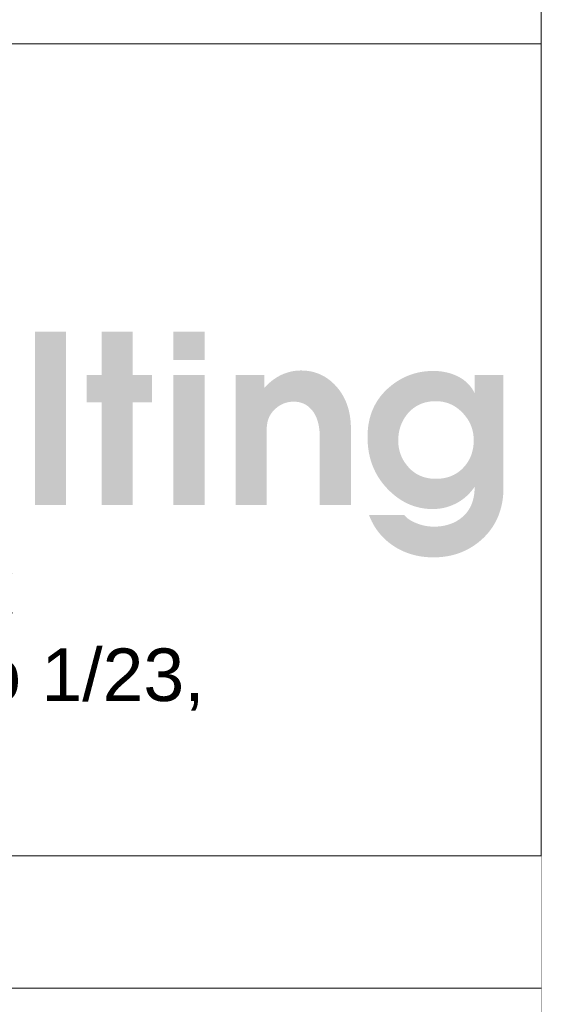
# Model space of a CAD drawing. Header units: millimetres. Extents: x 8949 to 48457, y -1077 to 15217.
# Tile 55 of 63: x 34575 to 34655, y 9226 to 9376. Entities that reach past the tile are written whole.
import ezdxf

# ---------------------------------------------------------------- set-up
doc = ezdxf.new("R2010")
doc.units = ezdxf.units.MM
for name, color, linetype, lineweight in [('0A_OCIEPLENIE', 30, 'Continuous', 9), ('0A_TABELKA', 7, 'Continuous', 0), ('0Z_OPISY', 7, 'Continuous', 9)]:
    doc.layers.add(name, color=color, linetype=linetype, lineweight=lineweight)
doc.styles.add('Arial', font='arial.ttf')

# ---------------------------------------------------------------- blocks, each defined once
blk = doc.blocks.new('G$C46E6ED60')
at = {"true_color": 0x142354}
for points in [[(822.7, 88.67), (840.32, 88.67), (840.32, -9.36), (822.7, -9.36)], [(860.33, 64.16), (860.33, 88.67), (877.95, 88.67), (877.95, 64.16), (888.81, 64.16), (888.81, 48.66), (877.95, 48.66), (877.95, -9.36), (860.33, -9.36), (860.33, 48.66), (851.84, 48.66), (851.84, 64.16)], [(936.1, 64.16), (952.39, 64.16), (952.39, 56.88), (952.76, 57.28), (953.13, 57.68), (953.5, 58.06), (953.88, 58.44), (954.25, 58.81), (954.64, 59.17), (955.02, 59.53), (955.41, 59.87), (955.8, 60.21), (956.2, 60.53), (956.59, 60.85), (957, 61.16), (957.4, 61.47), (957.81, 61.76), (958.22, 62.04), (958.63, 62.32), (959.05, 62.59), (959.47, 62.85), (959.89, 63.1), (960.32, 63.34), (960.75, 63.58), (961.19, 63.8), (961.62, 64.02), (962.06, 64.23), (962.5, 64.43), (962.95, 64.62), (963.39, 64.8), (963.84, 64.98), (964.29, 65.14), (964.73, 65.3), (965.18, 65.45), (965.64, 65.59), (966.09, 65.72), (966.54, 65.85), (967, 65.96), (967.46, 66.07), (967.92, 66.17), (968.38, 66.25), (968.84, 66.33), (969.3, 66.41), (969.77, 66.47), (970.23, 66.53), (970.7, 66.57), (971.17, 66.61), (971.64, 66.64), (972.11, 66.66), (972.58, 66.67), (973.06, 66.68), (974.02, 66.66), (974.98, 66.62), (975.91, 66.54), (976.84, 66.44), (977.75, 66.3), (978.65, 66.14), (979.54, 65.95), (980.41, 65.72), (981.28, 65.47), (982.12, 65.18), (982.96, 64.87), (983.78, 64.52), (984.59, 64.15), (985.39, 63.75), (986.18, 63.31), (986.95, 62.85), (987.71, 62.36), (988.45, 61.83), (989.19, 61.28), (989.91, 60.7), (990.61, 60.08), (991.31, 59.44), (991.99, 58.77), (992.66, 58.06), (993.36, 57.28), (994.04, 56.48), (994.68, 55.66), (995.29, 54.82), (995.87, 53.95), (996.43, 53.07), (996.95, 52.17), (997.44, 51.25), (997.9, 50.31), (998.34, 49.35), (998.74, 48.37), (999.11, 47.37), (999.46, 46.35), (999.77, 45.31), (1000.06, 44.25), (1000.31, 43.17), (1000.53, 42.07), (1000.73, 40.95), (1000.89, 39.82), (1001.03, 38.66), (1001.13, 37.48), (1001.21, 36.28), (1001.25, 35.06), (1001.27, 33.83), (1001.27, -9.36), (983.65, -9.36), (983.65, 29.19), (983.64, 30.01), (983.61, 30.82), (983.58, 31.6), (983.52, 32.38), (983.45, 33.13), (983.36, 33.87), (983.26, 34.59), (983.15, 35.3), (983.01, 35.99), (982.86, 36.67), (982.7, 37.32), (982.52, 37.97), (982.33, 38.59), (982.12, 39.2), (981.89, 39.8), (981.65, 40.38), (981.39, 40.94), (981.12, 41.48), (980.83, 42.01), (980.52, 42.53), (980.2, 43.03), (979.87, 43.51), (979.52, 43.97), (979.15, 44.42), (978.82, 44.8), (978.47, 45.16), (978.12, 45.51), (977.76, 45.84), (977.4, 46.15), (977.02, 46.45), (976.64, 46.73), (976.25, 47), (975.85, 47.25), (975.45, 47.48), (975.03, 47.7), (974.61, 47.9), (974.18, 48.08), (973.75, 48.25), (973.3, 48.41), (972.85, 48.54), (972.39, 48.66), (971.92, 48.77), (971.45, 48.86), (970.96, 48.93), (970.47, 48.99), (969.97, 49.03), (969.46, 49.05), (968.95, 49.06), (968.44, 49.05), (967.94, 49.03), (967.45, 48.99), (966.96, 48.94), (966.48, 48.87), (966, 48.79), (965.53, 48.69), (965.06, 48.58), (964.59, 48.45), (964.14, 48.31), (963.68, 48.15), (963.24, 47.98), (962.79, 47.8), (962.36, 47.59), (961.93, 47.38), (961.5, 47.15), (961.08, 46.9), (960.66, 46.64), (960.25, 46.36), (959.85, 46.07), (959.45, 45.76), (959.06, 45.44), (958.67, 45.11), (958.28, 44.75), (957.91, 44.39), (957.55, 44.02), (957.21, 43.64), (956.89, 43.25), (956.58, 42.85), (956.28, 42.44), (956.01, 42.02), (955.74, 41.6), (955.5, 41.16), (955.27, 40.72), (955.05, 40.27), (954.86, 39.8), (954.67, 39.33), (954.51, 38.85), (954.35, 38.37), (954.22, 37.87), (954.1, 37.36), (954, 36.85), (953.91, 36.32), (953.84, 35.79), (953.78, 35.25), (953.74, 34.7), (953.72, 34.14), (953.71, 33.57), (953.71, -9.36), (936.1, -9.36)]]:
    blk.add_hatch(color=179, dxfattribs=at).paths.add_polyline_path(points)
h = blk.add_hatch(color=179, dxfattribs=at)
h.paths.add_polyline_path([(900.99, 64.16), (918.61, 64.16), (918.61, -9.36), (900.99, -9.36)])
h.paths.add_polyline_path([(900.99, 88.67), (918.61, 88.67), (918.61, 72.64), (900.99, 72.64)])
h = blk.add_hatch(color=179, dxfattribs=at)
h.paths.add_polyline_path([(1049.22, 5.48), (1050.06, 5.49), (1050.87, 5.53), (1051.68, 5.59), (1052.47, 5.67), (1053.24, 5.77), (1054, 5.9), (1054.75, 6.06), (1055.48, 6.23), (1056.2, 6.43), (1056.9, 6.66), (1057.59, 6.9), (1058.26, 7.17), (1058.92, 7.47), (1059.57, 7.79), (1060.2, 8.13), (1060.82, 8.49), (1061.42, 8.88), (1062.01, 9.29), (1062.59, 9.73), (1063.15, 10.18), (1063.7, 10.67), (1064.23, 11.17), (1064.74, 11.7), (1065.25, 12.25), (1065.69, 12.77), (1066.12, 13.29), (1066.52, 13.83), (1066.91, 14.37), (1067.28, 14.92), (1067.62, 15.48), (1067.95, 16.06), (1068.27, 16.64), (1068.56, 17.23), (1068.83, 17.83), (1069.09, 18.44), (1069.32, 19.06), (1069.54, 19.69), (1069.74, 20.33), (1069.91, 20.98), (1070.07, 21.64), (1070.22, 22.31), (1070.34, 22.99), (1070.44, 23.68), (1070.53, 24.38), (1070.59, 25.08), (1070.64, 25.8), (1070.67, 26.53), (1070.68, 27.26), (1070.67, 28), (1070.63, 28.73), (1070.58, 29.46), (1070.5, 30.17), (1070.4, 30.88), (1070.28, 31.58), (1070.14, 32.26), (1069.98, 32.95), (1069.79, 33.62), (1069.59, 34.29), (1069.36, 34.94), (1069.11, 35.59), (1068.83, 36.23), (1068.54, 36.87), (1068.22, 37.49), (1067.88, 38.11), (1067.52, 38.72), (1067.14, 39.32), (1066.74, 39.91), (1066.31, 40.49), (1065.87, 41.07), (1065.4, 41.64), (1064.91, 42.2), (1064.39, 42.75), (1063.86, 43.28), (1063.33, 43.8), (1062.78, 44.29), (1062.22, 44.76), (1061.66, 45.2), (1061.08, 45.63), (1060.5, 46.03), (1059.91, 46.4), (1059.31, 46.76), (1058.7, 47.09), (1058.08, 47.4), (1057.45, 47.68), (1056.82, 47.95), (1056.17, 48.19), (1055.52, 48.4), (1054.85, 48.6), (1054.18, 48.77), (1053.5, 48.92), (1052.81, 49.04), (1052.11, 49.15), (1051.4, 49.22), (1050.69, 49.28), (1049.96, 49.32), (1049.22, 49.33), (1048.41, 49.32), (1047.62, 49.28), (1046.83, 49.22), (1046.06, 49.14), (1045.3, 49.03), (1044.56, 48.9), (1043.83, 48.74), (1043.11, 48.56), (1042.41, 48.36), (1041.72, 48.13), (1041.04, 47.88), (1040.38, 47.6), (1039.73, 47.3), (1039.09, 46.98), (1038.47, 46.63), (1037.86, 46.26), (1037.26, 45.86), (1036.68, 45.44), (1036.11, 45), (1035.55, 44.53), (1035.01, 44.04), (1034.48, 43.52), (1033.97, 42.98), (1033.46, 42.42), (1033.02, 41.88), (1032.59, 41.33), (1032.19, 40.78), (1031.8, 40.22), (1031.43, 39.64), (1031.08, 39.06), (1030.75, 38.47), (1030.44, 37.87), (1030.15, 37.26), (1029.87, 36.64), (1029.62, 36.01), (1029.38, 35.37), (1029.17, 34.73), (1028.97, 34.07), (1028.79, 33.41), (1028.63, 32.73), (1028.49, 32.05), (1028.36, 31.35), (1028.26, 30.65), (1028.18, 29.94), (1028.11, 29.22), (1028.06, 28.49), (1028.04, 27.75), (1028.03, 27), (1028.04, 26.29), (1028.07, 25.58), (1028.12, 24.88), (1028.19, 24.18), (1028.28, 23.5), (1028.39, 22.82), (1028.53, 22.15), (1028.68, 21.49), (1028.85, 20.83), (1029.05, 20.18), (1029.26, 19.54), (1029.5, 18.91), (1029.75, 18.29), (1030.03, 17.67), (1030.33, 17.06), (1030.64, 16.46), (1030.98, 15.87), (1031.34, 15.28), (1031.72, 14.7), (1032.12, 14.13), (1032.54, 13.57), (1032.98, 13.01), (1033.44, 12.46), (1033.92, 11.92), (1034.41, 11.4), (1034.92, 10.89), (1035.44, 10.41), (1035.98, 9.95), (1036.52, 9.52), (1037.08, 9.1), (1037.65, 8.71), (1038.24, 8.34), (1038.83, 8), (1039.44, 7.67), (1040.06, 7.37), (1040.69, 7.09), (1041.33, 6.83), (1041.99, 6.6), (1042.66, 6.39), (1043.34, 6.2), (1044.03, 6.03), (1044.74, 5.88), (1045.46, 5.76), (1046.18, 5.66), (1046.93, 5.58), (1047.68, 5.53), (1048.45, 5.49)], is_closed=False)
h.paths.add_polyline_path([(1010.67, 29.12), (1010.69, 30.57), (1010.75, 32), (1010.86, 33.4), (1011.01, 34.77), (1011.2, 36.12), (1011.43, 37.45), (1011.7, 38.75), (1012.02, 40.02), (1012.38, 41.28), (1012.78, 42.5), (1013.23, 43.71), (1013.72, 44.89), (1014.25, 46.04), (1014.82, 47.17), (1015.43, 48.28), (1016.09, 49.36), (1016.79, 50.41), (1017.53, 51.44), (1018.31, 52.45), (1019.13, 53.44), (1020, 54.39), (1020.91, 55.33), (1021.86, 56.24), (1022.86, 57.12), (1023.76, 57.88), (1024.67, 58.61), (1025.6, 59.3), (1026.53, 59.96), (1027.48, 60.59), (1028.44, 61.19), (1029.41, 61.75), (1030.4, 62.29), (1031.39, 62.79), (1032.4, 63.25), (1033.42, 63.69), (1034.45, 64.09), (1035.49, 64.46), (1036.55, 64.8), (1037.62, 65.11), (1038.7, 65.38), (1039.79, 65.63), (1040.89, 65.84), (1042.01, 66.01), (1043.13, 66.16), (1044.27, 66.27), (1045.43, 66.35), (1046.59, 66.4), (1047.77, 66.42), (1048.43, 66.41), (1049.08, 66.39), (1049.73, 66.37), (1050.37, 66.33), (1051.01, 66.28), (1051.64, 66.21), (1052.26, 66.14), (1052.88, 66.06), (1053.49, 65.96), (1054.1, 65.85), (1054.7, 65.73), (1055.3, 65.6), (1055.89, 65.46), (1056.48, 65.31), (1057.05, 65.15), (1057.63, 64.97), (1058.19, 64.79), (1058.76, 64.59), (1059.31, 64.38), (1059.86, 64.16), (1060.41, 63.93), (1060.94, 63.69), (1061.48, 63.43), (1062, 63.17), (1062.52, 62.89), (1063.03, 62.61), (1063.52, 62.31), (1064.01, 62.01), (1064.48, 61.69), (1064.94, 61.37), (1065.39, 61.03), (1065.82, 60.69), (1066.25, 60.33), (1066.66, 59.97), (1067.06, 59.6), (1067.45, 59.21), (1067.83, 58.82), (1068.19, 58.41), (1068.55, 58), (1068.89, 57.58), (1069.22, 57.14), (1069.54, 56.7), (1069.85, 56.25), (1070.14, 55.78), (1070.43, 55.31), (1070.7, 54.83), (1070.96, 54.33), (1071.21, 53.83), (1071.21, 64.16), (1087.5, 64.16), (1087.5, 0.72), (1087.48, -0.81), (1087.42, -2.3), (1087.31, -3.78), (1087.16, -5.22), (1086.97, -6.64), (1086.73, -8.04), (1086.46, -9.41), (1086.14, -10.75), (1085.77, -12.07), (1085.37, -13.37), (1084.92, -14.64), (1084.43, -15.88), (1083.89, -17.1), (1083.31, -18.29), (1082.69, -19.46), (1082.03, -20.6), (1081.32, -21.72), (1080.57, -22.81), (1079.78, -23.87), (1078.95, -24.92), (1078.07, -25.93), (1077.15, -26.92), (1076.19, -27.89), (1075.18, -28.83), (1074.23, -29.65), (1073.27, -30.44), (1072.29, -31.19), (1071.3, -31.9), (1070.28, -32.59), (1069.25, -33.23), (1068.21, -33.84), (1067.15, -34.42), (1066.07, -34.96), (1064.97, -35.47), (1063.86, -35.94), (1062.73, -36.38), (1061.59, -36.78), (1060.42, -37.15), (1059.25, -37.48), (1058.05, -37.78), (1056.84, -38.04), (1055.61, -38.27), (1054.37, -38.46), (1053.11, -38.62), (1051.83, -38.74), (1050.54, -38.83), (1049.23, -38.88), (1047.9, -38.9), (1046.89, -38.89), (1045.88, -38.86), (1044.89, -38.81), (1043.91, -38.73), (1042.93, -38.64), (1041.97, -38.53), (1041.01, -38.39), (1040.06, -38.24), (1039.13, -38.06), (1038.2, -37.87), (1037.28, -37.65), (1036.37, -37.42), (1035.47, -37.16), (1034.58, -36.88), (1033.69, -36.58), (1032.82, -36.26), (1031.96, -35.92), (1031.1, -35.56), (1030.26, -35.18), (1029.42, -34.78), (1028.59, -34.36), (1027.78, -33.92), (1026.97, -33.46), (1026.17, -32.97), (1025.32, -32.42), (1024.49, -31.86), (1023.68, -31.28), (1022.89, -30.68), (1022.13, -30.06), (1021.38, -29.42), (1020.65, -28.77), (1019.95, -28.09), (1019.26, -27.4), (1018.6, -26.7), (1017.96, -25.97), (1017.33, -25.23), (1016.73, -24.47), (1016.15, -23.69), (1015.59, -22.89), (1015.05, -22.08), (1014.53, -21.25), (1014.03, -20.4), (1013.55, -19.53), (1013.09, -18.64), (1012.66, -17.74), (1012.24, -16.82), (1011.84, -15.88), (1011.47, -14.92), (1031.33, -14.92), (1031.51, -15.15), (1031.71, -15.37), (1031.91, -15.59), (1032.12, -15.81), (1032.33, -16.02), (1032.56, -16.24), (1032.8, -16.45), (1033.05, -16.65), (1033.3, -16.86), (1033.57, -17.06), (1033.85, -17.26), (1034.13, -17.45), (1034.43, -17.65), (1034.73, -17.84), (1035.04, -18.02), (1035.37, -18.21), (1035.7, -18.39), (1036.04, -18.57), (1036.39, -18.75), (1036.75, -18.92), (1037.12, -19.09), (1037.5, -19.26), (1037.89, -19.43), (1038.29, -19.59), (1038.69, -19.75), (1039.1, -19.91), (1039.5, -20.05), (1039.91, -20.19), (1040.31, -20.32), (1040.72, -20.45), (1041.13, -20.56), (1041.54, -20.68), (1041.95, -20.78), (1042.36, -20.88), (1042.77, -20.97), (1043.18, -21.05), (1043.59, -21.13), (1044, -21.2), (1044.41, -21.27), (1044.83, -21.32), (1045.24, -21.37), (1045.65, -21.42), (1046.07, -21.46), (1046.49, -21.49), (1046.9, -21.51), (1047.32, -21.53), (1047.74, -21.54), (1048.16, -21.54), (1048.94, -21.53), (1049.71, -21.5), (1050.46, -21.46), (1051.21, -21.4), (1051.94, -21.32), (1052.67, -21.23), (1053.38, -21.11), (1054.08, -20.98), (1054.77, -20.83), (1055.45, -20.67), (1056.11, -20.48), (1056.77, -20.28), (1057.42, -20.06), (1058.05, -19.83), (1058.67, -19.58), (1059.29, -19.31), (1059.89, -19.02), (1060.48, -18.71), (1061.06, -18.39), (1061.63, -18.05), (1062.18, -17.69), (1062.73, -17.32), (1063.27, -16.92), (1063.79, -16.51), (1064.4, -16.01), (1064.98, -15.48), (1065.53, -14.94), (1066.06, -14.37), (1066.56, -13.79), (1067.04, -13.19), (1067.49, -12.56), (1067.91, -11.92), (1068.31, -11.26), (1068.69, -10.58), (1069.03, -9.88), (1069.36, -9.16), (1069.65, -8.42), (1069.92, -7.67), (1070.17, -6.89), (1070.39, -6.09), (1070.58, -5.28), (1070.75, -4.44), (1070.89, -3.59), (1071, -2.71), (1071.09, -1.82), (1071.16, -0.91), (1071.2, 0.03), (1071.21, 0.98), (1070.84, 0.46), (1070.47, -0.05), (1070.09, -0.55), (1069.7, -1.03), (1069.31, -1.51), (1068.91, -1.97), (1068.51, -2.43), (1068.09, -2.87), (1067.68, -3.3), (1067.25, -3.72), (1066.82, -4.13), (1066.38, -4.53), (1065.94, -4.92), (1065.48, -5.29), (1065.03, -5.66), (1064.56, -6.02), (1064.09, -6.36), (1063.61, -6.69), (1063.13, -7.02), (1062.64, -7.33), (1062.14, -7.63), (1061.64, -7.92), (1061.13, -8.2), (1060.61, -8.47), (1060.09, -8.72), (1059.57, -8.97), (1059.05, -9.2), (1058.52, -9.43), (1057.99, -9.64), (1057.46, -9.84), (1056.92, -10.03), (1056.39, -10.21), (1055.85, -10.38), (1055.31, -10.54), (1054.76, -10.69), (1054.22, -10.82), (1053.67, -10.95), (1053.12, -11.06), (1052.57, -11.17), (1052.01, -11.26), (1051.46, -11.34), (1050.9, -11.41), (1050.34, -11.47), (1049.77, -11.52), (1049.21, -11.56), (1048.64, -11.59), (1048.07, -11.6), (1047.5, -11.61), (1046.31, -11.59), (1045.14, -11.53), (1043.97, -11.44), (1042.82, -11.3), (1041.68, -11.13), (1040.56, -10.92), (1039.44, -10.67), (1038.34, -10.39), (1037.25, -10.06), (1036.17, -9.7), (1035.11, -9.3), (1034.05, -8.86), (1033.01, -8.38), (1031.98, -7.86), (1030.96, -7.31), (1029.95, -6.72), (1028.96, -6.08), (1027.97, -5.41), (1027, -4.71), (1026.04, -3.96), (1025.1, -3.18), (1024.16, -2.35), (1023.24, -1.49), (1022.33, -0.59), (1021.38, 0.4), (1020.46, 1.42), (1019.59, 2.45), (1018.76, 3.51), (1017.97, 4.59), (1017.22, 5.69), (1016.52, 6.81), (1015.85, 7.96), (1015.22, 9.12), (1014.63, 10.31), (1014.09, 11.51), (1013.58, 12.74), (1013.12, 13.99), (1012.69, 15.26), (1012.31, 16.55), (1011.96, 17.86), (1011.66, 19.2), (1011.39, 20.55), (1011.17, 21.93), (1010.99, 23.32), (1010.85, 24.74), (1010.75, 26.18), (1010.69, 27.64)], is_closed=False)

msp = doc.modelspace()

# ---------------------------------------------------------------- linework, layer by layer
at = {"layer": '0A_TABELKA'}
msp.add_line((34333.17, 9371.86), (34654.92, 9371.86), dxfattribs=at)
msp.add_line((34333.17, 9371.86), (34654.92, 9371.86), dxfattribs=at)
msp.add_line((34333.17, 9371.86), (34654.92, 9371.86), dxfattribs=at)
at = {"layer": '0Z_OPISY'}
msp.add_lwpolyline([(26145.77, 10049.02), (34654.92, 10049.02), (34654.92, 8599.81), (26145.77, 8599.81)], close=True, dxfattribs=at)

# ---------------------------------------------------------------- block references
at = {"layer": '0A_OCIEPLENIE', "xscale": 0.2695, "yscale": 0.2695, "zscale": 0.2695}
msp.add_blockref('G$C46E6ED60', (34356.08, 9304.14), dxfattribs=at)

# ---------------------------------------------------------------- texts
at = {"layer": '0A_TABELKA', "insert": (34204.02, 9293.12), "char_height": 8, "width": 580.6161, "attachment_point": 1, "style": 'Arial'}
msp.add_mtext('\\pxqc;Najda Consulting sp. z o.o. sp. k\\PCukrowa Office, ul. E. Kwiatkowskiego 1/23,  \\P71-004 Szczecin', dxfattribs=at)

# ---------------------------------------------------------------- next in the draw order: wipeouts: each hides what was drawn before it
msp.add_wipeout([(34333.17, 8599.81), (34333.17, 9248.2), (34654.92, 9248.2), (34654.92, 8599.81)]).dxf.layer = '0A_TABELKA'

# ---------------------------------------------------------------- next in the draw order: linework, layer by layer
at = {"layer": '0A_TABELKA'}
for p, q in [((34333.17, 9248.2), (34654.92, 9248.2)), ((34333.17, 9248.2), (34654.92, 9248.2)), ((34333.17, 9248.2), (34654.92, 9248.2)), ((34333.17, 9248.2), (34654.92, 9248.2)), ((34333.17, 9248.2), (34654.92, 9248.2)), ((34333.17, 9248.2), (34654.92, 9248.2)), ((34333.17, 9228.09), (34654.92, 9228.09)), ((34333.17, 9228.09), (34654.92, 9228.09))]:
    msp.add_line(p, q, dxfattribs=at)
msp.add_lwpolyline([(34333.17, 9371.86), (34654.92, 9371.86), (34654.92, 9248.2), (34333.17, 9248.2)], close=True, dxfattribs=at)

doc.saveas('drawing.dxf')
